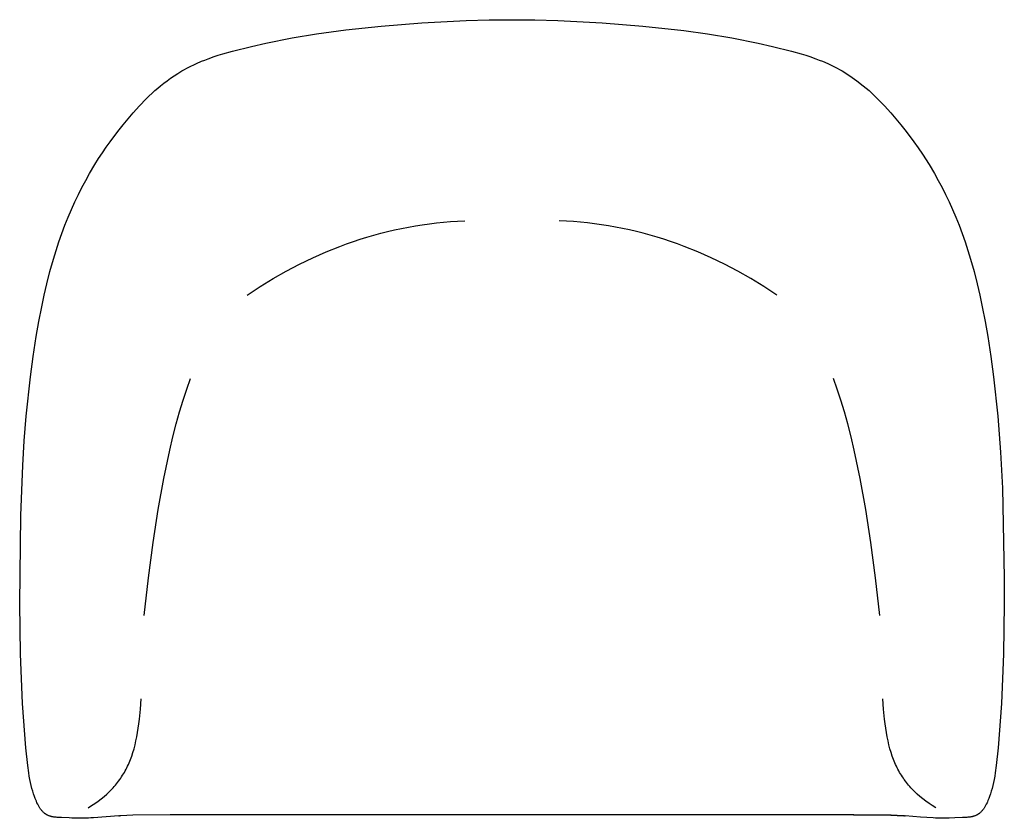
# Model space of a CAD drawing. Header units: millimetres. Extents: x -429 to 419, y -249 to 438.
import ezdxf

# ---------------------------------------------------------------- set-up
doc = ezdxf.new("R2010")
doc.units = ezdxf.units.MM
doc.header["$MEASUREMENT"] = 0
doc.layers.add('2D', color=7, linetype='Continuous', true_color=0x000000)

msp = doc.modelspace()

# ---------------------------------------------------------------- linework, layer by layer
at = {"layer": '2D', "lineweight": -3}
for points in [[(-289.51, 394.21), (-289.51, 394.21), (-289.51, 394.21), (-289.51, 394.21), (-289.51, 394.21), (-289.51, 394.21), (-289.51, 394.21), (-289.51, 394.21), (-289.51, 394.21), (-289.51, 394.21), (-289.51, 394.21), (-289.51, 394.21), (-289.51, 394.21), (-289.51, 394.21), (-289.51, 394.21), (-289.51, 394.21), (-282.91, 397.66), (-278.01, 400.02), (-276.78, 400.59), (-272.35, 402.51), (-269.69, 403.59), (-266.76, 404.72), (-261.65, 406.56), (-258.06, 407.75), (-254.19, 408.95), (-245.78, 411.34), (-229.41, 415.36), (-217.12, 418.12), (-194.36, 422.68), (-173.5, 426.14), (-148.38, 429.52), (-117.85, 432.79), (-82.82, 435.61), (-44.77, 437.58), (-24.99, 438.14), (-5.2, 438.33), (14.59, 438.14), (34.37, 437.58), (72.42, 435.61), (107.45, 432.79), (142.79, 428.93), (163.1, 426.14), (183.96, 422.68), (206.71, 418.12), (219, 415.36), (235.38, 411.34), (243.79, 408.95), (247.65, 407.75), (251.25, 406.56), (256.36, 404.72), (259.29, 403.59), (261.95, 402.51), (266.63, 400.47), (268.94, 399.4), (272.51, 397.66), (279.11, 394.21), (279.11, 394.21), (279.11, 394.21), (279.11, 394.21), (279.11, 394.21), (279.11, 394.21), (279.11, 394.21), (279.11, 394.21), (279.11, 394.21), (279.11, 394.21), (279.11, 394.21), (279.11, 394.21), (279.11, 394.21), (279.11, 394.21), (279.11, 394.21)], [(-423.65, -188.77), (-426.46, -150.63), (-428.38, -107.67), (-428.98, -64.76), (-428.04, 11.23), (-426.39, 54.51), (-425.07, 75.66), (-423.36, 96.78), (-419.73, 130.76), (-417.4, 148.17), (-414.72, 165.53), (-412.49, 178.36), (-410.02, 191.13), (-407.92, 200.99), (-405.65, 210.8), (-402.95, 221.46), (-399.99, 232.06), (-397.68, 239.61), (-395.22, 247.12), (-392.7, 254.28), (-390.03, 261.39), (-387.31, 268.18), (-384.45, 274.92), (-381.54, 281.37), (-378.49, 287.75), (-375.4, 293.87), (-372.18, 299.93), (-368.91, 305.76), (-364.24, 313.64), (-361.07, 318.7), (-357.84, 323.64), (-354.56, 328.47), (-351.24, 333.19), (-344.6, 342.09), (-340.03, 347.86), (-335.72, 353.07), (-331.31, 358.15), (-325.79, 364.18), (-320.08, 370.04), (-312.65, 377.22), (-312.65, 377.22), (-312.65, 377.22), (-312.65, 377.22), (-312.65, 377.22), (-312.65, 377.22), (-312.65, 377.22), (-312.65, 377.22), (-312.65, 377.22), (-312.65, 377.22)], [(302.25, 377.22), (302.25, 377.22), (302.25, 377.22), (302.25, 377.22), (302.25, 377.22), (302.25, 377.22), (302.25, 377.22), (302.25, 377.22), (302.25, 377.22), (302.25, 377.22), (302.25, 377.21), (310.97, 368.75), (315.38, 364.18), (320.91, 358.15), (325.32, 353.07), (329.63, 347.86), (334.2, 342.09), (340.84, 333.19)], [(340.84, 333.19), (344.51, 327.96), (348.15, 322.57), (353.83, 313.64), (358.51, 305.76), (361.78, 299.93), (365, 293.87), (368.09, 287.75), (371.14, 281.37), (374.05, 274.92), (376.91, 268.18), (379.63, 261.39), (382.3, 254.28), (384.82, 247.12), (387.28, 239.61), (389.59, 232.06), (392.55, 221.46), (395.25, 210.8), (397.52, 200.99), (399.61, 191.13), (402.09, 178.36), (404.32, 165.53), (407, 148.17), (409.33, 130.76), (412.96, 96.78), (415.33, 65.8), (416.9, 34.8), (418.48, -42.46), (418.58, -64.76), (417.98, -107.67), (416.06, -150.63), (413.25, -188.77)], [(-386.29, -249.14), (-393.02, -248.74), (-396.81, -248.63), (-397.65, -248.59), (-398.22, -248.54), (-398.82, -248.48), (-399.46, -248.4), (-400.22, -248.28), (-400.73, -248.18), (-401.19, -248.08), (-401.65, -247.97), (-402.11, -247.85), (-402.57, -247.71), (-403.03, -247.56), (-403.48, -247.4), (-403.94, -247.22), (-404.38, -247.03), (-404.82, -246.83), (-405.25, -246.61), (-405.49, -246.48), (-405.73, -246.35), (-405.96, -246.21), (-406.19, -246.08), (-406.42, -245.93), (-406.64, -245.79), (-406.86, -245.64), (-407.08, -245.48), (-407.49, -245.17), (-407.89, -244.85), (-408.28, -244.52), (-408.66, -244.17), (-409.06, -243.77), (-409.46, -243.36), (-409.84, -242.93), (-410.21, -242.49), (-410.58, -242.03), (-410.93, -241.56), (-411.28, -241.08), (-411.61, -240.58), (-411.93, -240.08), (-412.25, -239.56), (-412.56, -239.02), (-412.88, -238.46), (-413.18, -237.88), (-413.49, -237.28), (-414.1, -236), (-414.64, -234.78), (-414.9, -234.18), (-415.57, -232.5), (-416.26, -230.64), (-417.02, -228.42), (-417.8, -225.93), (-418.45, -223.64), (-419.1, -221.14), (-419.69, -218.64), (-420.25, -215.93), (-420.76, -213.16), (-421.23, -210.23), (-422.09, -203.84), (-423.65, -188.77)], [(413.25, -188.77), (411.69, -203.84), (410.82, -210.23), (410.36, -213.16), (409.85, -215.93), (409.29, -218.64), (408.7, -221.14), (408.05, -223.64), (407.4, -225.93), (406.62, -228.42), (405.86, -230.64), (405.17, -232.5), (404.5, -234.18), (403.99, -235.37), (403.7, -236), (403.09, -237.28), (402.78, -237.88), (402.47, -238.46), (402.16, -239.02), (401.85, -239.56), (401.53, -240.08), (401.21, -240.58), (400.88, -241.08), (400.53, -241.56), (400.18, -242.03), (399.81, -242.49), (399.44, -242.93), (399.06, -243.36), (398.66, -243.77), (398.26, -244.17), (397.88, -244.52), (397.49, -244.85), (397.09, -245.17), (396.67, -245.48), (396.46, -245.64), (396.24, -245.79), (396.01, -245.93), (395.79, -246.08), (395.56, -246.21), (395.32, -246.35), (395.09, -246.48), (394.84, -246.61), (394.42, -246.83), (393.98, -247.03), (393.54, -247.22), (393.08, -247.4), (392.63, -247.56), (392.17, -247.71), (391.71, -247.85), (391.25, -247.97), (390.79, -248.08), (390.33, -248.18), (389.71, -248.3), (389.05, -248.4), (388.42, -248.48), (387.82, -248.54), (387.25, -248.59), (386.41, -248.63), (382.62, -248.74), (375.89, -249.14)], [(-367.73, -249.11), (-369.83, -249.2), (-370.98, -249.26), (-374.66, -249.4), (-377.74, -249.45), (-379.83, -249.43), (-383.98, -249.27), (-386.29, -249.14)], [(-343.72, -247.41), (-365.57, -249.01), (-367.73, -249.11)], [(-367.73, -249.11), (-367.73, -249.11), (-367.73, -249.11), (-367.73, -249.11), (-367.73, -249.11), (-367.73, -249.11)], [(-341.93, -247.29), (-342.94, -247.35)], [(-342, -247.29), (-342, -247.29)], [(-299.45, -246.57), (-331.49, -246.87), (-341.93, -247.29)], [(289.04, -246.57), (175.98, -246.54), (145.58, -246.54), (-186.39, -246.54), (-216.85, -246.55), (-299.45, -246.57)], [(288.88, -246.55), (320.98, -246.85), (331.67, -247.3)], [(331.53, -247.29), (321.09, -246.87), (289.04, -246.57)], [(332.54, -247.35), (331.53, -247.29)], [(357.33, -249.11), (346.55, -248.45), (333.31, -247.41)], [(375.89, -249.14), (371.05, -249.38), (369.43, -249.43), (366.89, -249.45), (363.64, -249.38), (359.42, -249.2), (359.24, -249.2), (357.33, -249.11)], [(357.33, -249.11), (357.33, -249.11), (357.33, -249.11), (357.33, -249.11), (357.33, -249.11), (357.33, -249.11), (357.33, -249.11), (357.33, -249.11)], [(357.35, -249.11), (357.34, -249.11)], [(357.34, -249.11), (357.34, -249.11)], [(357.34, -249.11), (357.35, -249.11), (357.35, -249.11), (357.35, -249.11), (357.35, -249.11), (357.35, -249.11), (357.35, -249.11), (357.35, -249.11)]]:
    msp.add_lwpolyline(points, dxfattribs=at)
at = {"layer": '2D'}
for points in [[(-312.65, 377.22), (-310.21, 379.36), (-307.64, 381.49), (-304.95, 383.62), (-302.12, 385.75), (-299.16, 387.87), (-296.08, 389.99), (-292.86, 392.1), (-289.51, 394.21)], [(279.11, 394.21), (285.51, 389.92), (291.5, 385.66), (297.08, 381.43), (299.71, 379.32), (302.25, 377.22)], [(-233.26, 201.19), (-222.06, 208.5), (-210.8, 215.37), (-199.47, 221.79), (-188.06, 227.78), (-176.59, 233.32), (-165.06, 238.42), (-153.45, 243.08), (-147.62, 245.24), (-141.78, 247.29), (-135.91, 249.23), (-130.03, 251.06), (-124.14, 252.78), (-118.22, 254.39), (-112.29, 255.89), (-106.35, 257.28), (-100.38, 258.56), (-94.4, 259.73), (-88.4, 260.78), (-82.39, 261.73), (-76.35, 262.56), (-70.3, 263.29), (-64.24, 263.9), (-58.15, 264.41), (-52.05, 264.8), (-45.93, 265.08)], [(222.86, 201.19), (211.66, 208.5), (200.4, 215.37), (189.06, 221.79), (177.66, 227.78), (166.19, 233.32), (154.65, 238.42), (143.05, 243.08), (137.22, 245.24), (131.37, 247.29), (125.51, 249.23), (119.63, 251.06), (113.74, 252.78), (107.82, 254.39), (101.89, 255.89), (95.94, 257.28), (89.98, 258.56), (84, 259.73), (78, 260.78), (71.98, 261.73), (65.95, 262.56), (59.9, 263.29), (53.83, 263.9), (47.75, 264.41), (41.65, 264.8), (35.53, 265.08)], [(-321.84, -74.72), (-318.2, -42.31), (-314.17, -11.87), (-309.76, 16.59), (-304.96, 43.08), (-299.78, 67.6), (-297.04, 79.12), (-294.21, 90.14), (-291.28, 100.67), (-288.25, 110.71), (-285.13, 120.25), (-281.91, 129.3)], [(311.44, -74.72), (307.8, -42.31), (303.77, -11.87), (299.36, 16.59), (294.56, 43.08), (289.38, 67.6), (286.64, 79.12), (283.81, 90.14), (280.88, 100.67), (277.85, 110.71), (274.73, 120.25), (271.51, 129.3)], [(-370, -240.38), (-367.03, -238.48), (-364.18, -236.56), (-361.45, -234.61), (-358.85, -232.61), (-356.36, -230.58), (-353.99, -228.51), (-352.85, -227.45), (-351.74, -226.38), (-350.65, -225.3), (-349.59, -224.21), (-348.56, -223.1), (-347.55, -221.98), (-346.58, -220.84), (-345.62, -219.69), (-344.69, -218.52), (-343.79, -217.34), (-342.92, -216.13), (-342.06, -214.92), (-341.23, -213.68), (-340.43, -212.43), (-339.65, -211.15), (-338.89, -209.86), (-338.16, -208.55), (-337.45, -207.22), (-336.76, -205.87), (-336.09, -204.49), (-335.45, -203.1), (-334.82, -201.68), (-334.22, -200.24), (-333.64, -198.78), (-332.54, -195.79), (-331.52, -192.7), (-330.57, -189.5), (-329.7, -186.21), (-328.9, -182.8), (-328.16, -179.28), (-327.5, -175.64), (-326.9, -171.89), (-326.35, -168.01), (-325.87, -164), (-325.07, -155.59), (-324.47, -146.61)], [(359.6, -240.38), (356.62, -238.48), (353.78, -236.56), (351.05, -234.61), (348.45, -232.61), (345.96, -230.58), (343.59, -228.51), (342.45, -227.45), (341.34, -226.38), (340.25, -225.3), (339.19, -224.21), (338.16, -223.1), (337.15, -221.98), (336.17, -220.84), (335.22, -219.69), (334.29, -218.52), (333.39, -217.34), (332.51, -216.13), (331.66, -214.92), (330.83, -213.68), (330.03, -212.43), (329.25, -211.15), (328.49, -209.86), (327.76, -208.55), (327.05, -207.22), (326.36, -205.87), (325.69, -204.49), (325.05, -203.1), (324.42, -201.68), (323.82, -200.24), (323.24, -198.78), (322.14, -195.79), (321.11, -192.7), (320.17, -189.5), (319.3, -186.21), (318.5, -182.8), (317.76, -179.28), (317.1, -175.64), (316.49, -171.89), (315.95, -168.01), (315.47, -164), (314.67, -155.59), (314.07, -146.61)], [(-343.72, -247.41), (-343.33, -247.38)], [(-343.33, -247.38), (-342.94, -247.35)], [(332.54, -247.35), (332.92, -247.38)], [(332.92, -247.38), (333.31, -247.41)]]:
    msp.add_lwpolyline(points, dxfattribs=at)

doc.saveas('drawing.dxf')
